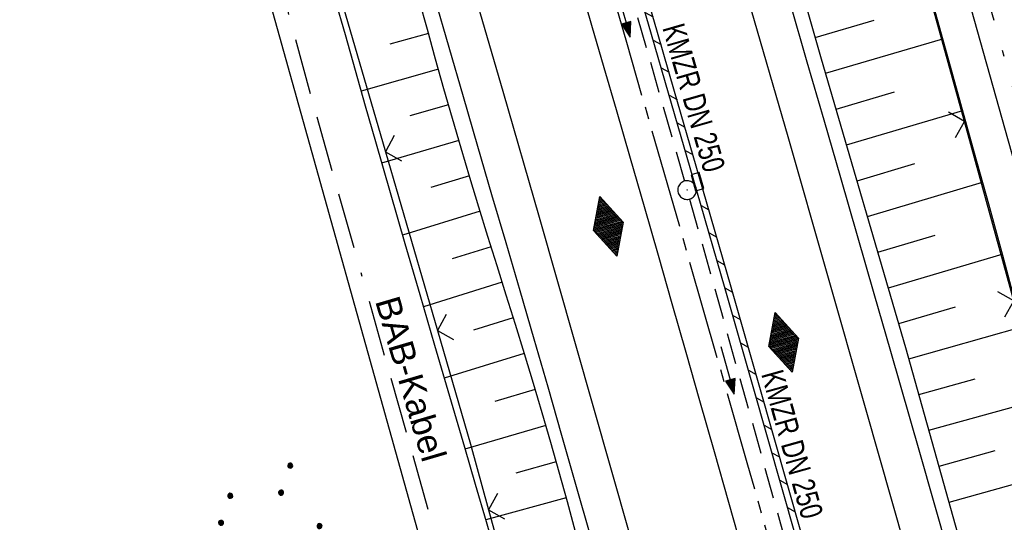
# Model space of a CAD drawing. Extents: x 510737 to 511220, y 470973 to 471938.
# Tile 12 of 25: x 510966 to 511045, y 471333 to 471373. Entities that reach past the tile are written whole.
import ezdxf
from ezdxf.enums import TextEntityAlignment as Align

# ---------------------------------------------------------------- set-up
doc = ezdxf.new("R2010")
doc.units = 0
doc.header["$LTSCALE"] = 10
doc.header["$MEASUREMENT"] = 0
for name, pattern in [('ACAD_ISO16W100', [73, 15, -6.5, 15, -6.5, 15, -7, 1, -7]), ('ACHSE', [5.5, 4, -0.5, 0.5, -0.5]), ('LT00', [0]), ('LT09', [0.54, 0.2, -0.1, 0.02, -0.1, 0.02, -0.1]), ('STRICHLINIE2', [0.375, 0.25, -0.125])]:
    doc.linetypes.add(name, pattern=pattern)
doc.layers.get('0').update_dxf_attribs({"linetype": 'LT00'})
for name, color, linetype in [('-AX-020', 250, 'ACHSE'), ('-Halt-Pfeil', 4, 'LT00'), ('-Haltung', 182, 'STRICHLINIE2'), ('-Haltungsbeschriftung', 182, 'LT00'), ('-HTP-20O', 11, 'LT00'), ('-HTP-20W', 11, 'LT00'), ('BAB-KABEL', 220, 'ACAD_ISO16W100'), ('BAB-KABEL_TEXT', 221, 'Continuous'), ('DFK_AB_L', 21, 'LT00'), ('DFK_NUTZUNG', 250, 'LT00'), ('GEMARKUNGSGRENZE', 3, 'LT09'), ('V95_AFBR_BAB', 250, 'LT00'), ('V95_BOESCH', 250, 'LT00'), ('V95_BORDRINNE', 182, 'LT00'), ('V95_BOSCHUNG', 250, 'LT00'), ('V95_KA_PRUF', 182, 'LT00'), ('V95_LD_MARK', 250, 'LT00'), ('V95_RINNE', 182, 'LT00'), ('V95_SINKK', 182, 'LT00'), ('V95_ZAUN', 40, 'LT00')]:
    doc.layers.add(name, color=color, linetype=linetype)
doc.styles.add('Beschrift', font='ARIAL.TTF')
doc.styles.add('Haltungsbeschriftung', font='ARIAL.TTF', dxfattribs={"width": 0.75})

# ---------------------------------------------------------------- blocks, each defined once
blk = doc.blocks.new('SYMB0652')
at = {"color": 0, "linetype": 'ByBlock'}
blk.add_lwpolyline([(-0.15, -0.075), (0.15, -0.075), (0.15, 0.075), (-0.15, 0.075), (-0.15, -0.075)], dxfattribs=at)
blk = doc.blocks.new('SYMB0003')
at = {"color": 0, "linetype": 'ByBlock'}
for p, q in [((-0.015712, 0), (0.010166, 0.012015)), ((0, -0.021257), (-0.015712, 0)), ((0.010166, 0.012015), (0, -0.021257))]:
    blk.add_line(p, q, dxfattribs=at)
for points in [[(-0.031395, 0.499013), (-0.093691, 0.491144), (-0.154509, 0.475528), (-0.21289, 0.452414), (-0.267913, 0.422164), (-0.318712, 0.385257), (-0.364484, 0.342274), (-0.404509, 0.293893), (-0.438154, 0.240877), (-0.464888, 0.184062), (-0.484292, 0.124345), (-0.496058, 0.062667), (-0.5, 0)], [(-0.5, 0), (-0.496058, -0.062667), (-0.484292, -0.124345), (-0.464888, -0.184062), (-0.438154, -0.240877), (-0.404509, -0.293893), (-0.364485, -0.342274), (-0.318712, -0.385257), (-0.267914, -0.422164), (-0.21289, -0.452414), (-0.154509, -0.475529), (-0.093691, -0.491144), (-0.031395, -0.499014), (0.031395, -0.499014)], [(0.5, 0), (0.496057, 0.062667), (0.484292, 0.124345), (0.464888, 0.184062), (0.438153, 0.240877), (0.404509, 0.293893), (0.364484, 0.342274), (0.318712, 0.385257), (0.267913, 0.422164), (0.21289, 0.452414), (0.154509, 0.475528), (0.093691, 0.491144), (0.031395, 0.499013), (-0.031395, 0.499013)], [(0.031395, -0.499014), (0.093691, -0.491144), (0.154509, -0.475529), (0.21289, -0.452414), (0.267914, -0.422164), (0.318712, -0.385257), (0.364485, -0.342274), (0.404509, -0.293893), (0.438154, -0.240877), (0.464889, -0.184062), (0.484292, -0.124345), (0.496058, -0.062667), (0.5, 0)]]:
    blk.add_lwpolyline(points, dxfattribs=at)
blk = doc.blocks.new('SYMB0024')
at = {"color": 0, "linetype": 'ByBlock'}
for p, q in [((-0.5, 0.5), (0, 0)), ((0, 0), (0.5, 0.5))]:
    blk.add_line(p, q, dxfattribs=at)
blk = doc.blocks.new('SYMB7110')
at = {"color": 0, "linetype": 'ByBlock'}
for p, q in [((-0.51, 0.362895), (-0.51, 0.397105)), ((-0.505, 0.399164), (-0.505, 0.360836)), ((-0.5, 0.360204), (-0.5, 0.399796)), ((-0.495, 0.399164), (-0.495, 0.360836)), ((-0.49, 0.362895), (-0.49, 0.397105)), ((-0.28, 0.362895), (-0.28, 0.397105)), ((-0.275, 0.399164), (-0.275, 0.360836)), ((-0.27, 0.360204), (-0.27, 0.399796)), ((-0.265, 0.399164), (-0.265, 0.360836)), ((-0.26, 0.362895), (-0.26, 0.397105)), ((0.26, 0.362895), (0.26, 0.397105)), ((0.265, 0.399164), (0.265, 0.360836)), ((0.27, 0.360204), (0.27, 0.399796)), ((0.275, 0.399164), (0.275, 0.360836)), ((0.28, 0.362895), (0.28, 0.397105)), ((0.49, 0.362895), (0.49, 0.397105)), ((0.495, 0.399164), (0.495, 0.360836)), ((0.5, 0.360204), (0.5, 0.399796)), ((0.505, 0.399164), (0.505, 0.360836)), ((0.51, 0.362895), (0.51, 0.397105)), ((-0.515, 0.392919), (-0.515, 0.367081)), ((-0.485, 0.392919), (-0.485, 0.367081)), ((-0.48, 0.379874), (-0.48, 0.380145)), ((-0.285, 0.392919), (-0.285, 0.367081)), ((-0.255, 0.392919), (-0.255, 0.367081)), ((-0.25, 0.379874), (-0.25, 0.380146)), ((0.255, 0.392919), (0.255, 0.367081)), ((0.285, 0.392919), (0.285, 0.367081)), ((0.29, 0.379874), (0.29, 0.380145)), ((0.485, 0.392919), (0.485, 0.367081)), ((0.515, 0.392919), (0.515, 0.367081)), ((0.52, 0.379874), (0.52, 0.380146)), ((-0.9, 0.012919), (-0.9, -0.012919)), ((-0.895, -0.017106), (-0.895, 0.017105)), ((-0.89, 0.019164), (-0.89, -0.019164)), ((-0.885, -0.019797), (-0.885, 0.019796)), ((-0.88, 0.019164), (-0.88, -0.019164)), ((-0.875, -0.017106), (-0.875, 0.017105)), ((-0.87, 0.012919), (-0.87, -0.012919)), ((-0.865, -0.000126), (-0.865, 0.000145)), ((-0.67, 0.012919), (-0.67, -0.012919)), ((-0.665, -0.017106), (-0.665, 0.017105)), ((-0.66, 0.019164), (-0.66, -0.019164)), ((-0.655, -0.019797), (-0.655, 0.019796)), ((-0.65, 0.019164), (-0.65, -0.019164)), ((-0.645, -0.017106), (-0.645, 0.017105)), ((-0.64, 0.012919), (-0.64, -0.012919)), ((-0.635, -0.000126), (-0.635, 0.000145)), ((-0.13, 0.012919), (-0.13, -0.012919)), ((-0.125, -0.017105), (-0.125, 0.017105)), ((-0.12, 0.019164), (-0.12, -0.019164)), ((-0.115, -0.019796), (-0.115, 0.019796)), ((-0.11, 0.019164), (-0.11, -0.019164)), ((-0.105, -0.017105), (-0.105, 0.017105)), ((-0.1, 0.012919), (-0.1, -0.012919)), ((-0.095, -0.000126), (-0.095, 0.000146)), ((0.1, 0.012919), (0.1, -0.012919)), ((0.105, -0.017105), (0.105, 0.017105)), ((0.11, 0.019164), (0.11, -0.019164)), ((0.115, -0.019796), (0.115, 0.019796)), ((0.12, 0.019164), (0.12, -0.019164)), ((0.125, -0.017105), (0.125, 0.017105)), ((0.13, 0.012919), (0.13, -0.012919)), ((0.135, -0.000126), (0.135, 0.000146)), ((0.64, 0.012919), (0.64, -0.012919)), ((0.645, -0.017105), (0.645, 0.017105)), ((0.65, 0.019164), (0.65, -0.019164)), ((0.655, -0.019796), (0.655, 0.019796)), ((0.66, 0.019164), (0.66, -0.019164)), ((0.665, -0.017105), (0.665, 0.017105)), ((0.67, 0.012919), (0.67, -0.012919)), ((0.675, -0.000126), (0.675, 0.000146)), ((0.87, 0.012919), (0.87, -0.012919)), ((0.875, -0.017105), (0.875, 0.017105)), ((0.88, 0.019164), (0.88, -0.019164)), ((0.885, -0.019796), (0.885, 0.019796)), ((0.89, 0.019164), (0.89, -0.019164)), ((0.895, -0.017105), (0.895, 0.017105)), ((0.9, 0.012919), (0.9, -0.012919)), ((0.905, -0.000126), (0.905, 0.000146)), ((-0.515, -0.367081), (-0.515, -0.392919)), ((-0.51, -0.397105), (-0.51, -0.362895)), ((-0.505, -0.360836), (-0.505, -0.399164)), ((-0.5, -0.399796), (-0.5, -0.360204)), ((-0.495, -0.360836), (-0.495, -0.399164)), ((-0.49, -0.397106), (-0.49, -0.362895)), ((-0.485, -0.367081), (-0.485, -0.392919)), ((-0.48, -0.380126), (-0.48, -0.379855)), ((-0.285, -0.367081), (-0.285, -0.392919)), ((-0.28, -0.397105), (-0.28, -0.362895)), ((-0.275, -0.360836), (-0.275, -0.399164)), ((-0.27, -0.399796), (-0.27, -0.360204)), ((-0.265, -0.360836), (-0.265, -0.399164)), ((-0.26, -0.397105), (-0.26, -0.362895)), ((-0.255, -0.367081), (-0.255, -0.392919)), ((-0.25, -0.380126), (-0.25, -0.379855)), ((0.255, -0.367081), (0.255, -0.392919)), ((0.26, -0.397105), (0.26, -0.362895)), ((0.265, -0.360836), (0.265, -0.399164)), ((0.27, -0.399796), (0.27, -0.360204)), ((0.275, -0.360836), (0.275, -0.399164)), ((0.28, -0.397105), (0.28, -0.362895)), ((0.285, -0.367081), (0.285, -0.392919)), ((0.29, -0.380126), (0.29, -0.379855)), ((0.485, -0.367081), (0.485, -0.392919)), ((0.49, -0.397105), (0.49, -0.362895)), ((0.495, -0.360836), (0.495, -0.399164)), ((0.5, -0.399796), (0.5, -0.360204)), ((0.505, -0.360836), (0.505, -0.399164)), ((0.51, -0.397105), (0.51, -0.362895)), ((0.515, -0.367081), (0.515, -0.392919)), ((0.52, -0.380126), (0.52, -0.379855))]:
    blk.add_line(p, q, dxfattribs=at)
for points in [[(-0.48, 0.38), (-0.481981, 0.388678), (-0.48753, 0.395637), (-0.49555, 0.399499), (-0.50445, 0.399499), (-0.51247, 0.395637), (-0.518019, 0.388678), (-0.52, 0.38), (-0.518019, 0.371322), (-0.51247, 0.364363), (-0.50445, 0.360501), (-0.49555, 0.360501), (-0.48753, 0.364363), (-0.481981, 0.371322), (-0.48, 0.38)], [(-0.25, 0.38), (-0.251981, 0.388678), (-0.25753, 0.395637), (-0.26555, 0.399499), (-0.27445, 0.399499), (-0.28247, 0.395637), (-0.288019, 0.388678), (-0.29, 0.38), (-0.288019, 0.371322), (-0.28247, 0.364363), (-0.27445, 0.360501), (-0.26555, 0.360501), (-0.25753, 0.364363), (-0.251981, 0.371322), (-0.25, 0.38)], [(0.29, 0.38), (0.288019, 0.388678), (0.28247, 0.395637), (0.27445, 0.399499), (0.26555, 0.399499), (0.25753, 0.395637), (0.251981, 0.388678), (0.25, 0.38), (0.251981, 0.371322), (0.25753, 0.364363), (0.26555, 0.360501), (0.27445, 0.360501), (0.28247, 0.364363), (0.288019, 0.371322), (0.29, 0.38)], [(0.52, 0.38), (0.518019, 0.388678), (0.51247, 0.395637), (0.50445, 0.399499), (0.495549, 0.399499), (0.48753, 0.395637), (0.481981, 0.388678), (0.48, 0.38), (0.481981, 0.371322), (0.48753, 0.364363), (0.495549, 0.360501), (0.50445, 0.360501), (0.51247, 0.364363), (0.518019, 0.371322), (0.52, 0.38)], [(-0.865, 0), (-0.866981, 0.008678), (-0.87253, 0.015637), (-0.88055, 0.019498), (-0.88945, 0.019498), (-0.89747, 0.015637), (-0.903019, 0.008678), (-0.905, 0)], [(-0.905, 0), (-0.903019, -0.008678), (-0.89747, -0.015637), (-0.88945, -0.019499), (-0.88055, -0.019499), (-0.87253, -0.015637), (-0.866981, -0.008678), (-0.865, 0)], [(-0.635, 0), (-0.636981, 0.008678), (-0.64253, 0.015637), (-0.65055, 0.019498), (-0.65945, 0.019498), (-0.66747, 0.015637), (-0.673019, 0.008678), (-0.675, 0)], [(-0.675, 0), (-0.673019, -0.008678), (-0.66747, -0.015637), (-0.65945, -0.019499), (-0.65055, -0.019499), (-0.64253, -0.015637), (-0.636981, -0.008678), (-0.635, 0)], [(-0.095, 0), (-0.096981, 0.008678), (-0.10253, 0.015637), (-0.11055, 0.019499), (-0.11945, 0.019499), (-0.12747, 0.015637), (-0.133019, 0.008678), (-0.135, 0)], [(-0.135, 0), (-0.133019, -0.008678), (-0.12747, -0.015637), (-0.11945, -0.019499), (-0.11055, -0.019499), (-0.10253, -0.015637), (-0.096981, -0.008678), (-0.095, 0)], [(0.135, 0), (0.133019, 0.008678), (0.12747, 0.015637), (0.11945, 0.019499), (0.11055, 0.019499), (0.10253, 0.015637), (0.096981, 0.008678), (0.095, 0)], [(0.095, 0), (0.096981, -0.008678), (0.10253, -0.015637), (0.11055, -0.019499), (0.11945, -0.019499), (0.12747, -0.015637), (0.133019, -0.008678), (0.135, 0)], [(0.675, 0), (0.673019, 0.008678), (0.66747, 0.015637), (0.65945, 0.019499), (0.65055, 0.019499), (0.64253, 0.015637), (0.636981, 0.008678), (0.635, 0)], [(0.635, 0), (0.636981, -0.008678), (0.64253, -0.015637), (0.65055, -0.019499), (0.65945, -0.019499), (0.66747, -0.015637), (0.673019, -0.008678), (0.675, 0)], [(0.905, 0), (0.903019, 0.008678), (0.89747, 0.015637), (0.88945, 0.019499), (0.88055, 0.019499), (0.87253, 0.015637), (0.866981, 0.008678), (0.865, 0)], [(0.865, 0), (0.866981, -0.008678), (0.87253, -0.015637), (0.88055, -0.019499), (0.88945, -0.019499), (0.89747, -0.015637), (0.903019, -0.008678), (0.905, 0)], [(-0.48, -0.38), (-0.481981, -0.371322), (-0.48753, -0.364363), (-0.49555, -0.360501), (-0.50445, -0.360501), (-0.51247, -0.364363), (-0.518019, -0.371322), (-0.52, -0.38), (-0.518019, -0.388678), (-0.51247, -0.395637), (-0.50445, -0.399499), (-0.49555, -0.399499), (-0.48753, -0.395637), (-0.481981, -0.388678), (-0.48, -0.38)], [(-0.25, -0.38), (-0.251981, -0.371322), (-0.25753, -0.364363), (-0.26555, -0.360501), (-0.27445, -0.360501), (-0.28247, -0.364363), (-0.288019, -0.371322), (-0.29, -0.38), (-0.288019, -0.388678), (-0.28247, -0.395637), (-0.27445, -0.399499), (-0.26555, -0.399499), (-0.25753, -0.395637), (-0.251981, -0.388678), (-0.25, -0.38)], [(0.29, -0.38), (0.288019, -0.371322), (0.28247, -0.364363), (0.27445, -0.360501), (0.26555, -0.360501), (0.25753, -0.364363), (0.251981, -0.371322), (0.25, -0.38), (0.251981, -0.388678), (0.25753, -0.395637), (0.26555, -0.399499), (0.27445, -0.399499), (0.28247, -0.395637), (0.288019, -0.388678), (0.29, -0.38)], [(0.52, -0.38), (0.518019, -0.371322), (0.51247, -0.364363), (0.50445, -0.360501), (0.495549, -0.360501), (0.48753, -0.364363), (0.481981, -0.371322), (0.48, -0.38), (0.481981, -0.388678), (0.48753, -0.395637), (0.495549, -0.399499), (0.50445, -0.399499), (0.51247, -0.395637), (0.518019, -0.388678), (0.52, -0.38)]]:
    blk.add_lwpolyline(points, dxfattribs=at)
blk = doc.blocks.new('SYMB0071')
at = {"color": 0, "linetype": 'ByBlock'}
for p, q in [((-0.5, 0), (0, 0.25)), ((-0.18, -0.16), (-0.18, 0.16)), ((-0.16, -0.17), (-0.16, 0.17)), ((-0.14, -0.18), (-0.14, 0.18)), ((-0.12, -0.19), (-0.12, 0.19)), ((-0.1, -0.2), (-0.1, 0.2)), ((-0.08, -0.21), (-0.08, 0.21)), ((-0.06, -0.22), (-0.06, 0.22)), ((-0.04, -0.23), (-0.04, 0.23)), ((-0.02, -0.24), (-0.02, 0.24)), ((0, 0.25), (0.5, 0)), ((0, -0.25), (0, 0.25)), ((0.02, -0.24), (0.02, 0.24)), ((0.04, -0.23), (0.04, 0.23)), ((0.06, -0.22), (0.06, 0.22)), ((0.08, -0.21), (0.08, 0.21)), ((0.1, -0.2), (0.1, 0.2)), ((0.12, -0.19), (0.12, 0.19)), ((0.14, -0.18), (0.14, 0.18)), ((0.16, -0.17), (0.16, 0.17)), ((0.18, -0.16), (0.18, 0.16)), ((0, -0.25), (-0.5, 0)), ((-0.5, 0), (-0.5, 0)), ((-0.48, -0.01), (-0.48, 0.01)), ((-0.46, -0.02), (-0.46, 0.02)), ((-0.44, -0.03), (-0.44, 0.03)), ((-0.42, -0.04), (-0.42, 0.04)), ((-0.4, -0.05), (-0.4, 0.05)), ((-0.38, -0.06), (-0.38, 0.06)), ((-0.36, -0.07), (-0.36, 0.07)), ((-0.34, -0.08), (-0.34, 0.08)), ((-0.32, -0.09), (-0.32, 0.09)), ((-0.3, -0.1), (-0.3, 0.1)), ((-0.28, -0.11), (-0.28, 0.11)), ((-0.26, -0.12), (-0.26, 0.12)), ((-0.24, -0.13), (-0.24, 0.13)), ((-0.22, -0.14), (-0.22, 0.14)), ((-0.2, -0.15), (-0.2, 0.15)), ((0.5, 0), (0, -0.25)), ((0.2, -0.15), (0.2, 0.15)), ((0.22, -0.14), (0.22, 0.14)), ((0.24, -0.13), (0.24, 0.13)), ((0.26, -0.12), (0.26, 0.12)), ((0.28, -0.11), (0.28, 0.11)), ((0.3, -0.1), (0.3, 0.1)), ((0.32, -0.09), (0.32, 0.09)), ((0.34, -0.08), (0.34, 0.08)), ((0.36, -0.07), (0.36, 0.07)), ((0.38, -0.06), (0.38, 0.06)), ((0.4, -0.05), (0.4, 0.05)), ((0.42, -0.04), (0.42, 0.04)), ((0.44, -0.03), (0.44, 0.03)), ((0.46, -0.02), (0.46, 0.02)), ((0.48, -0.01), (0.48, 0.01))]:
    blk.add_line(p, q, dxfattribs=at)
blk = doc.blocks.new('SYMB0070')
at = {"color": 0, "linetype": 'ByBlock'}
for p, q in [((-0.5, 0), (0.2, 0)), ((0.5, 0), (0.2, 0.1)), ((0.2, 0.1), (0.2, 0)), ((0.468, 0), (0.21, 0.086)), ((0.21, 0.086), (0.21, -0.086)), ((0.21, -0.086), (0.468, 0)), ((0.22, -0.072), (0.437, 0)), ((0.23, -0.058), (0.405, 0)), ((0.24, -0.045), (0.374, 0)), ((0.342, 0), (0.25, 0.031)), ((0.25, 0.031), (0.25, -0.031)), ((0.25, -0.031), (0.342, 0)), ((0.26, -0.017), (0.31, 0)), ((0.27, -0.003), (0.279, 0))]:
    blk.add_line(p, q, dxfattribs=at)
for points in [[(0.2, 0), (0.2, -0.1), (0.5, 0)], [(0.437, 0), (0.22, 0.072), (0.22, -0.072)], [(0.405, 0), (0.23, 0.058), (0.23, -0.058)], [(0.374, 0), (0.24, 0.045), (0.24, -0.045)], [(0.31, 0), (0.26, 0.017), (0.26, -0.017)], [(0.279, 0), (0.27, 0.003), (0.27, -0.003)]]:
    blk.add_lwpolyline(points, dxfattribs=at)

msp = doc.modelspace()

# ---------------------------------------------------------------- hatches: boundary and pattern name
at = {"layer": 'V95_BORDRINNE'}
h = msp.add_hatch(dxfattribs=at)
h.set_pattern_fill('ANSI31', color=256, scale=13, angle=285.8974743, style=0)
h.paths.add_polyline_path([(511003.019, 471421.987), (511001.909, 471425.829), (511000.801, 471429.649), (511000.32, 471429.509), (511001.428, 471425.69), (511002.539, 471421.848), (511003.417, 471418.805), (511003.897, 471418.943)])
h.paths.add_polyline_path([(511004.271, 471417.646), (511003.791, 471417.507), (511004.754, 471414.163), (511006.103, 471409.478), (511007.453, 471404.793), (511008.805, 471400.108), (511010.159, 471395.424), (511011.516, 471390.741), (511011.775, 471389.849), (511012.255, 471389.989), (511011.996, 471390.881), (511010.639, 471395.563), (511009.285, 471400.247), (511007.934, 471404.931), (511006.584, 471409.616), (511005.235, 471414.301)])
h.paths.add_polyline_path([(511012.632, 471388.692), (511012.152, 471388.552), (511012.89, 471386.013), (511014.267, 471381.285), (511015.645, 471376.557), (511017.022, 471371.829), (511018.396, 471367.101), (511020.295, 471360.542), (511020.776, 471360.679), (511018.876, 471367.24), (511017.502, 471371.969), (511016.125, 471376.697), (511014.747, 471381.425), (511013.37, 471386.152)])
h = msp.add_hatch(dxfattribs=at)
h.set_pattern_fill('ANSI31', color=256, scale=13, angle=285.8974743, style=0)
h.paths.add_polyline_path([(511025.695, 471343.574), (511023.432, 471351.466), (511021.16, 471359.355), (511021.151, 471359.383), (511020.671, 471359.245), (511022.952, 471351.328), (511025.214, 471343.437), (511028.437, 471332.129), (511028.918, 471332.265)])
h.paths.add_polyline_path([(511037.46, 471301.92), (511036.977, 471301.792), (511038.481, 471296.401), (511039.751, 471291.84), (511041.018, 471287.279), (511042.281, 471282.716), (511043.54, 471278.152), (511044.803, 471273.551), (511045.286, 471273.682), (511045.275, 471273.719), (511044.022, 471278.285), (511042.763, 471282.849), (511041.5, 471287.412), (511040.233, 471291.974), (511038.963, 471296.535)])

# ---------------------------------------------------------------- linework, layer by layer
at = {"layer": '-AX-020', "ltscale": 0.2, "flags": 128}
msp.add_lwpolyline([(510872.259, 471905.732), (510873.182, 471900.438), (510874.839, 471891.241), (510876.545, 471882.054), (510878.3, 471872.876), (510880.102, 471863.708), (510881.95, 471854.548), (510883.842, 471845.397), (510885.778, 471836.255), (510887.756, 471827.123), (510889.775, 471817.999), (510891.834, 471808.885), (510893.93, 471799.779), (510896.064, 471790.681), (510898.233, 471781.592), (510900.437, 471772.511), (510902.673, 471763.439), (510904.942, 471754.374), (510907.241, 471745.317), (510909.57, 471736.267), (510911.926, 471727.225), (510914.31, 471718.19), (510916.719, 471709.161), (510919.152, 471700.139), (510921.608, 471691.124), (510924.087, 471682.114), (510926.585, 471673.11), (510929.104, 471664.112), (510931.64, 471655.118), (510934.193, 471646.129), (510936.762, 471637.145), (510939.345, 471628.165), (510941.941, 471619.188), (510944.55, 471610.216), (510947.169, 471601.246), (510949.797, 471592.279), (510952.434, 471583.314), (510955.078, 471574.352), (510957.727, 471565.391), (510960.382, 471556.431), (510963.039, 471547.473), (510967.703, 471531.767), (510970.248, 471523.199), (510975.26, 471506.323), (510980.27, 471489.445), (510985.273, 471472.566), (510990.267, 471455.684), (510995.248, 471438.798), (511000.214, 471421.908), (511005.162, 471405.012), (511010.087, 471388.11), (511014.988, 471371.201), (511019.861, 471354.283), (511024.703, 471337.357), (511029.511, 471320.421), (511034.281, 471303.475), (511039.011, 471286.517), (511043.698, 471269.547), (511048.338, 471252.564), (511052.928, 471235.568), (511057.465, 471218.557), (511061.945, 471201.532), (511066.367, 471184.491), (511070.726, 471167.434), (511075.019, 471150.36), (511079.243, 471133.269), (511083.395, 471116.16), (511086.572, 471102.843), (511090.589, 471085.702), (511094.527, 471068.543), (511098.388, 471051.366), (511102.17, 471034.172), (511105.875, 471016.961), (511107.235, 471010.498)], dxfattribs=at)
at = {"layer": '-Haltung'}
for p, q in [((511011.745, 471387.605), (511019.674, 471360.009)), ((511020.083, 471358.566), (511027.715, 471331.329))]:
    msp.add_line(p, q, dxfattribs=at)
at = {"layer": 'BAB-KABEL', "ltscale": 0.03, "flags": 128}
msp.add_lwpolyline([(510850.821, 471900.893), (510856.18, 471866.272), (510867.229, 471812.821), (510879.853, 471762.875), (510891.506, 471713.806), (510903.789, 471665.07), (510916.063, 471616.285), (510929.638, 471568.076), (510950.958, 471501.368), (510971.606, 471429.824), (510974.35, 471422.765), (510989.551, 471366.875), (511004.499, 471314.199), (511016.364, 471270.838), (511026.276, 471232.419), (511039.24, 471184.146), (511056.597, 471116.881), (511065.905, 471078.265), (511077.604, 471030.011), (511083.572, 471005.157)], dxfattribs=at)
at = {"layer": 'DFK_AB_L'}
for p, q in [((511027.633, 471427.987), (511053.598, 471335.272)), ((510976.043, 471410.888), (511001.408, 471320.242))]:
    msp.add_line(p, q, dxfattribs=at)
at = {"layer": 'GEMARKUNGSGRENZE', "ltscale": 2.5, "flags": 128}
msp.add_lwpolyline([(510899.313, 471911.837), (510912.906, 471849.007), (510930.533, 471767.721), (510947.502, 471695.56), (510972.146, 471610.023), (510987.56, 471561.132), (510988.88, 471556.962), (510998.361, 471526.879), (511023.643, 471445.762), (511025.921, 471438.309), (511028.867, 471429.142), (511055.244, 471334.955), (511075.564, 471262.687), (511076.644, 471258.867), (511081.081, 471243.062), (511102.936, 471153.981), (511126.453, 471060.173), (511135.352, 471016.843)], dxfattribs=at)
at = {"layer": 'V95_AFBR_BAB'}
for points in [[(511011.196, 471375.955), (511012.188, 471372.562), (511013.179, 471369.168), (511014.167, 471365.774), (511015.296, 471361.87), (511016.42, 471357.964), (511017.538, 471354.057), (511018.654, 471350.149), (511019.769, 471346.24), (511020.884, 471342.332), (511022.052, 471338.242), (511023.221, 471334.153), (511024.388, 471330.063)], [(511012.581, 471329.768), (511011.192, 471334.646), (511009.793, 471339.521), (511008.672, 471343.402), (511007.546, 471347.282), (511006.417, 471351.16), (511005.285, 471355.039), (511004.154, 471358.917), (511003.024, 471362.795), (511001.864, 471366.787), (511000.705, 471370.78), (510999.546, 471374.772)], [(511040.945, 471330.045), (511038.635, 471338.161), (511036.311, 471346.274), (511034.967, 471350.939), (511033.62, 471355.604), (511032.271, 471360.267), (511030.921, 471364.931), (511029.573, 471369.595), (511028.197, 471374.366)]]:
    msp.add_lwpolyline(points, dxfattribs=at)
at = {"layer": 'V95_BOESCH'}
for points in [[(511044.392, 471322.054), (511037.514, 471346.587), (511030.716, 471369.831), (511023.913, 471393.613), (511017.406, 471415.597), (511017.032, 471416.884), (511016.672, 471418.175), (511016.33, 471419.471), (511016.012, 471420.772), (511015.721, 471422.076), (511015.613, 471422.608), (511015.519, 471423.144), (511015.45, 471423.683), (511015.413, 471424.23), (511015.419, 471424.785), (511015.443, 471425.126), (511015.462, 471425.465), (511015.454, 471425.795), (511015.393, 471426.109), (511015.296, 471426.345), (511015.164, 471426.57), (511015.008, 471426.789), (511014.689, 471427.198)], [(510991.485, 471374.68), (510992.307, 471371.81), (510993.125, 471368.939), (510993.944, 471366.067), (510994.764, 471363.196), (510995.944, 471359.091), (510997.132, 471354.988), (510998.326, 471350.886), (510999.525, 471346.785), (511000.727, 471342.685), (511001.93, 471338.585), (511002.808, 471335.592), (511003.684, 471332.599), (511004.555, 471329.604)], [(511010.882, 471331.773), (511010.232, 471334.173), (511009.57, 471336.569), (511008.892, 471338.961), (511008.198, 471341.34), (511007.489, 471343.714), (511006.768, 471346.085), (511006.038, 471348.453), (511005.303, 471350.82), (511004.565, 471353.186), (511003.83, 471355.553), (511003.1, 471357.921), (511002.378, 471360.292), (511001.668, 471362.666), (511000.971, 471365.052), (511000.286, 471367.441), (510999.612, 471369.834), (510998.946, 471372.229), (510998.284, 471374.625)], [(511046.441, 471349.883), (511045.32, 471354.015), (511044.193, 471358.145), (511043.059, 471362.272), (511041.96, 471366.238), (511040.855, 471370.201), (511039.744, 471374.163)]]:
    msp.add_lwpolyline(points, dxfattribs=at)
at = {"layer": 'V95_BOSCHUNG'}
for p, q in [((511030.214, 471371.587), (511034.954, 471372.966)), ((510999.038, 471371.895), (510995.908, 471371.028)), ((511031.049, 471368.693), (511040.501, 471371.468)), ((510999.841, 471369.016), (510993.602, 471367.264)), ((511031.895, 471365.801), (511036.6, 471367.196)), ((511000.657, 471366.141), (510997.543, 471365.255)), ((511032.737, 471362.922), (511042.11, 471365.7)), ((511001.487, 471363.281), (510995.261, 471361.463)), ((511033.579, 471360.043), (511038.245, 471361.425)), ((511002.337, 471360.428), (510999.217, 471359.493)), ((511034.421, 471357.163), (511043.707, 471359.915)), ((511003.205, 471357.579), (510996.939, 471355.656)), ((511035.263, 471354.284), (511039.882, 471355.653)), ((511004.087, 471354.724), (511000.933, 471353.744)), ((511036.105, 471351.404), (511045.289, 471354.126)), ((511004.975, 471351.87), (510998.622, 471349.873)), ((511036.94, 471348.549), (511041.511, 471349.878)), ((511005.87, 471348.995), (511002.666, 471347.999)), ((511037.765, 471345.69), (511046.873, 471348.286)), ((511006.758, 471346.117), (511000.302, 471344.135)), ((511038.569, 471342.826), (511043.115, 471344.096)), ((511007.636, 471343.225), (511004.388, 471342.252)), ((511039.378, 471339.937), (511048.442, 471342.469)), ((511008.496, 471340.327), (511001.978, 471338.421)), ((511040.188, 471337.048), (511044.705, 471338.31)), ((511009.333, 471337.411), (511006.073, 471336.493)), ((511040.998, 471334.16), (511050.003, 471336.676)), ((511010.143, 471334.499), (511003.649, 471332.718))]:
    msp.add_line(p, q, dxfattribs=at)
at = {"layer": 'V95_LD_MARK'}
for points in [[(511016.688, 471326.554), (511013.796, 471336.728), (511010.89, 471346.898), (511007.972, 471357.066), (511005.044, 471367.229), (511002.104, 471377.39), (510999.154, 471387.548), (510996.377, 471397.079), (510993.592, 471406.608), (510990.801, 471416.135), (510988.003, 471425.659), (510985.2, 471435.183), (510982.391, 471444.705), (510979.579, 471454.225), (510976.763, 471463.745), (510973.944, 471473.264), (510971.124, 471482.782), (510968.301, 471492.299), (510965.478, 471501.817), (510962.695, 471511.201), (510959.912, 471520.585)], [(511037.46, 471330.529), (511034.327, 471341.552), (511031.179, 471352.57), (511028.018, 471363.584), (511024.843, 471374.595), (511021.656, 471385.602), (511018.457, 471396.606), (511015.247, 471407.606), (511012.027, 471418.604), (511008.798, 471429.599), (511005.56, 471440.591), (511002.314, 471451.581), (510999.062, 471462.569), (510996.303, 471471.874), (510993.54, 471481.178), (510990.774, 471490.482), (510988.007, 471499.784), (510985.238, 471509.087), (510982.47, 471518.389)]]:
    msp.add_lwpolyline(points, dxfattribs=at)
at = {"layer": 'V95_RINNE'}
for points in [[(511028.677, 471331.284), (511025.214, 471343.437), (511022.952, 471351.328), (511020.679, 471359.216), (511018.396, 471367.101), (511017.022, 471371.829), (511015.645, 471376.557), (511014.267, 471381.285), (511012.89, 471386.013), (511011.516, 471390.741), (511010.159, 471395.424), (511008.805, 471400.108), (511007.453, 471404.793), (511006.103, 471409.478), (511004.754, 471414.163), (511003.647, 471418.006), (511002.539, 471421.848), (511001.428, 471425.69), (511000.32, 471429.509)], [(511029.158, 471331.42), (511025.695, 471343.574), (511023.432, 471351.466), (511021.16, 471359.355), (511018.876, 471367.24), (511017.502, 471371.969), (511016.125, 471376.697), (511014.747, 471381.425), (511013.37, 471386.152), (511011.996, 471390.881), (511010.639, 471395.563), (511009.285, 471400.247), (511007.934, 471404.931), (511006.584, 471409.616), (511005.235, 471414.301), (511004.128, 471418.144), (511003.019, 471421.987), (511001.909, 471425.829), (511000.801, 471429.649)]]:
    msp.add_lwpolyline(points, dxfattribs=at)
at = {"layer": 'V95_ZAUN'}
for p, q in [((511042.242, 471364.82), (511038.256, 471379.28)), ((510991.371, 471376.772), (510995.563, 471362.37)), ((511046.228, 471350.359), (511042.242, 471364.82)), ((510995.563, 471362.37), (510999.756, 471347.968)), ((511003.88, 471333.546), (511007.886, 471319.091))]:
    msp.add_line(p, q, dxfattribs=at)
msp.add_lwpolyline([(510999.756, 471347.968), (511002.416, 471338.828), (511003.88, 471333.546)], dxfattribs=at)

# ---------------------------------------------------------------- block references
at = {"layer": '-Halt-Pfeil', "yscale": 4.000000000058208, "zscale": 4}
for p, xscale, rotation in [((511014.748, 471373.531), 3.999999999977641, 286.0313866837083), ((511023.146, 471344.771), 3.99999999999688, 285.6531366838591)]:
    msp.add_blockref('SYMB0070', p, dxfattribs=dict(at, xscale=xscale, rotation=rotation))
at = {"layer": '-HTP-20O', "xscale": 5.000000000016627, "yscale": 5, "zscale": 5, "rotation": 285.9613599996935}
msp.add_blockref('SYMB0071', (511027.662, 471347.023), dxfattribs=at)
at = {"layer": '-HTP-20W', "xscale": 4.999999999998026, "yscale": 5, "zscale": 5, "rotation": 286.0385700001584}
msp.add_blockref('SYMB0071', (511013.539, 471356.369), dxfattribs=at)
at = {"layer": 'DFK_NUTZUNG', "xscale": 9.99999999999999, "yscale": 10, "zscale": 10, "rotation": 251.28826}
msp.add_blockref('SYMB7110', (510985.052, 471328.711), dxfattribs=at)
at = {"layer": 'V95_KA_PRUF', "xscale": 1.500000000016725, "yscale": 1.500000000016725, "zscale": 1.5, "rotation": 282.7179066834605}
msp.add_blockref('SYMB0003', (511019.881, 471359.288), dxfattribs=at)
at = {"layer": 'V95_SINKK', "xscale": 4.499999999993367, "yscale": 4.49999999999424, "zscale": 4.5, "rotation": 285.9975131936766}
msp.add_blockref('SYMB0652', (511020.709, 471359.958), dxfattribs=at)
at = {"layer": 'V95_ZAUN', "yscale": 2.100000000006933, "zscale": 2.1}
for p, xscale, rotation in [((511042.242, 471364.82), 2.100000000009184, 105.4116166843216), ((510995.563, 471362.37), 2.099999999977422, 286.2311966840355), ((511046.228, 471350.359), 2.100000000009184, 105.4116166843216), ((510999.756, 471347.968), 2.099999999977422, 286.2311966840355), ((511003.88, 471333.546), 2.100000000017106, 285.4886266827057)]:
    msp.add_blockref('SYMB0024', p, dxfattribs=dict(at, xscale=xscale, rotation=rotation))

# ---------------------------------------------------------------- texts
at = {"layer": '-Haltungsbeschriftung', "style": 'Haltungsbeschriftung', "width": 0.75}
for rotation, p in [(286.03139, (511017.876, 471372.367)), (285.65313, (511025.843, 471344.477))]:
    msp.add_text('KMZR DN 250', height=1.8, rotation=rotation, dxfattribs=at).set_placement(p)
at = {"layer": 'BAB-KABEL_TEXT', "style": 'Beschrift'}
msp.add_text('BAB-Kabel', height=2, rotation=286.38952, dxfattribs=at).set_placement((510996.645, 471343.804), align=Align.CENTER)

doc.saveas('drawing.dxf')
